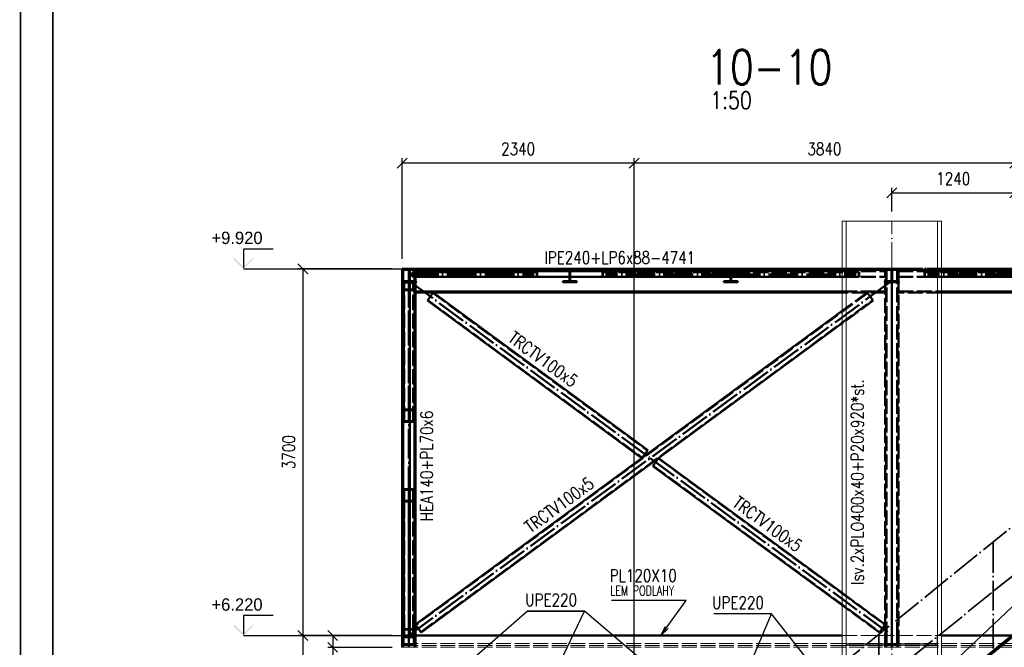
# Paper-space layout 'Layout1' of a CAD drawing. Extents: x -2 to 1033, y -36 to 596.
# Tile 8 of 64: x 0 to 199, y 174 to 301. Entities that reach past the tile are written whole.
import ezdxf
from ezdxf.enums import TextEntityAlignment as Align

# ---------------------------------------------------------------- set-up
doc = ezdxf.new("R2010")
doc.units = 0
doc.linetypes.add('ACAD_ISO02W100', pattern=[15, 12, -3])
doc.linetypes.add('ACAD_ISO04W100', pattern=[30.5, 24, -3, 0.5, -3])
doc.layers.get('0').update_dxf_attribs({"linetype": 'CONTINUOUS'})
doc.layers.get('DEFPOINTS').update_dxf_attribs({"color": 132, "linetype": 'CONTINUOUS'})
doc.layers.add('AS_INS_ON', color=7, linetype='CONTINUOUS')
doc.layers.add('RAMECEK_HP', color=251, linetype='CONTINUOUS')
for name, color, linetype, lineweight in [('SS_1.ET-HALA_TaO-SLOUP', 9, 'CONTINUOUS', 13), ('SS_2.ET-HALA_TaO-MOULDSHOP-NADSTAVBA', 94, 'CONTINUOUS', 50), ('SS_2.ET-HALA_TaO-MOULDSHOP-PODLAHA', 9, 'CONTINUOUS', 5), ('SS_2.ET-HALA_TaO-MOULDSHOP-PODLAHA_LEM', 140, 'CONTINUOUS', 50), ('SS_2.ET-HALA_TaO-SCHODISTE', 180, 'CONTINUOUS', 50), ('SS_2.ET-HALA_TaO-SCHODISTE-ZABRADLI', 31, 'CONTINUOUS', 35), ('SS_KOTY', 3, 'CONTINUOUS', 25), ('SS_NADPIS_7', 6, 'CONTINUOUS', 70), ('SS_POPIS_PROFILU', 13, 'CONTINUOUS', 25), ('SS_STAV.OK-POPIS_PROFILU', 9, 'CONTINUOUS', 13)]:
    doc.layers.add(name, color=color, linetype=linetype, lineweight=lineweight)
doc.styles.add('ROMANS', font='romans.shx', dxfattribs={"width": 0.8})
doc.styles.add('romans.shx', font='romans.shx', dxfattribs={"height": 5})
doc.linetypes.add('ZIGZAG', pattern='A,0.00254,-5.08,[131,ltypeshp.shx,S=5.08,R=0,X=-5.08,Y=0],-10.16,[131,ltypeshp.shx,S=5.08,R=180,X=5.08,Y=0],-5.08', length=20.32254)
doc.dimstyles.new('A-1_(2.5)_50AS', dxfattribs={"dimtxt": 2.5, "dimasz": 2, "dimexe": 1, "dimexo": 2, "dimgap": 0, "dimtad": 0, "dimdec": 1, "dimlfac": 50, "dimrnd": 1, "dimtxsty": 'ROMANS', "dimblk1": 'OBLIQUE', "dimblk2": 'OBLIQUE', "dimsah": 1, "dimcen": 2, "dimclrd": 256, "dimclre": 256, "dimclrt": 256, "dimadec": 1, "dimazin": 2, "dimtfac": 0.714286, "dimtdec": 1, "dimtmove": 0, "dimatfit": 3, "dimldrblk": 'OPEN', "dimfxl": 1, "dimtvp": 1.142857, "dimtfill": 1, "dimtolj": 1, "dimlwd": -1, "dimlwe": -1, "dimarcsym": 0})

# ---------------------------------------------------------------- blocks, each defined once
blk = doc.blocks.new('*U6')
at = {"layer": 'RAMECEK_HP', "lineweight": 35, "const_width": 0.35}
for points in [[(0, 594), (0, 0), (841, 0), (841, 594)], [(6.5, 587.5), (6.5, 6.5), (834.5, 6.5), (834.5, 587.5)]]:
    blk.add_lwpolyline(points, close=True, dxfattribs=at)
at = {"layer": 'DEFPOINTS', "style": 'ROMANS', "width": 0.8}
blk.add_attdef('TISK', text='', height=10, dxfattribs=at).set_placement((841, -33), align=Align.RIGHT)
blk = doc.blocks.new('_Oblique')
at = {"color": 0, "linetype": 'ByBlock', "lineweight": -2}
blk.add_line((-0.5, -0.5), (0.5, 0.5), dxfattribs=at)
blk = doc.blocks.new('*D21')
at = {"layer": 'DEFPOINTS', "color": 0, "transparency": 16777216}
for p in [(77, 250.49, 41267.8), (56.98, 176.49), (77, 176.49, 41274)]:
    blk.add_point(p, dxfattribs=at)
at = {"layer": 'SS_KOTY', "transparency": 16777216}
for p, q in [((75, 250.49), (55.98, 250.49)), ((56.98, 250.49), (56.98, 176.49)), ((75, 176.49), (55.98, 176.49))]:
    blk.add_line(p, q, dxfattribs=at)
at = {"layer": 'SS_KOTY', "transparency": 16777216, "xscale": 2, "yscale": 2, "zscale": 2}
for p, rotation in [((56.98, 250.49), 90), ((56.98, 176.49), 270)]:
    blk.add_blockref('_Oblique', p, dxfattribs=dict(at, rotation=rotation))
at = {"layer": 'SS_KOTY', "transparency": 16777216, "insert": (54.12, 213.49), "char_height": 2.5, "attachment_point": 5, "rotation": 90, "style": 'ROMANS', "bg_fill": 3, "box_fill_scale": 1.1, "bg_fill_color": 256, "bg_fill_true_color": 13158600, "bg_fill_transparency": 0}
blk.add_mtext('\\A1;3700', dxfattribs=at)
blk = doc.blocks.new('_OPEN')
at = {"color": 0, "linetype": 'ByBlock'}
for p, q in [((-1, 0.167), (0, 0)), ((0, 0), (-1, -0.167)), ((0, 0), (-1, 0))]:
    blk.add_line(p, q, dxfattribs=at)
blk = doc.blocks.new('*D22')
at = {"layer": 'DEFPOINTS', "color": 0, "transparency": 16777216}
for p in [(77, 176.49, 41274), (56.98, 52.09), (69.4, 52.09, 41311.8)]:
    blk.add_point(p, dxfattribs=at)
at = {"layer": 'SS_KOTY', "transparency": 16777216}
for p, q in [((75, 176.49), (55.98, 176.49)), ((56.98, 176.49), (56.98, 52.09)), ((67.4, 52.09), (55.98, 52.09))]:
    blk.add_line(p, q, dxfattribs=at)
at = {"layer": 'SS_KOTY', "transparency": 16777216, "xscale": 2, "yscale": 2, "zscale": 2}
for p, rotation in [((56.98, 176.49), 90), ((56.98, 52.09), 270)]:
    blk.add_blockref('_Oblique', p, dxfattribs=dict(at, rotation=rotation))
at = {"layer": 'SS_KOTY', "transparency": 16777216, "insert": (54.12, 114.29), "char_height": 2.5, "attachment_point": 5, "rotation": 90, "style": 'ROMANS', "bg_fill": 3, "box_fill_scale": 1.1, "bg_fill_color": 256, "bg_fill_true_color": 13158600, "bg_fill_transparency": 0}
blk.add_mtext('\\A1;6220', dxfattribs=at)
blk = doc.blocks.new('*D23')
at = {"layer": 'DEFPOINTS', "color": 0, "transparency": 16777216}
for p in [(77, 176.49, 41274), (62.98, 174.09), (77, 174.09, 41274)]:
    blk.add_point(p, dxfattribs=at)
at = {"layer": 'SS_KOTY', "transparency": 16777216}
for p, q in [((75, 176.49), (61.98, 176.49)), ((62.98, 176.49), (62.98, 174.09)), ((75, 174.09), (61.98, 174.09)), ((62.98, 174.09), (62.98, 167.23))]:
    blk.add_line(p, q, dxfattribs=at)
at = {"layer": 'SS_KOTY', "transparency": 16777216, "xscale": 2, "yscale": 2, "zscale": 2}
for p, rotation in [((62.98, 176.49), 90), ((62.98, 174.09), 270)]:
    blk.add_blockref('_Oblique', p, dxfattribs=dict(at, rotation=rotation))
at = {"layer": 'SS_KOTY', "transparency": 16777216, "insert": (60.12, 169.66), "char_height": 2.5, "attachment_point": 5, "rotation": 90, "style": 'ROMANS', "bg_fill": 3, "box_fill_scale": 1.1, "bg_fill_color": 256, "bg_fill_true_color": 13158600, "bg_fill_transparency": 0}
blk.add_mtext('\\A1;120', dxfattribs=at)
blk = doc.blocks.new('*D24')
at = {"layer": 'DEFPOINTS', "color": 0, "transparency": 16777216}
for p in [(123.8, 271.84), (200.6, 176.49, 41300.8), (123.8, 114.29, 41311.8)]:
    blk.add_point(p, dxfattribs=at)
at = {"layer": 'SS_KOTY', "transparency": 16777216}
for p, q in [((123.8, 116.29), (123.8, 272.84)), ((200.6, 178.49), (200.6, 272.84)), ((200.6, 271.84), (123.8, 271.84))]:
    blk.add_line(p, q, dxfattribs=at)
at = {"layer": 'SS_KOTY', "transparency": 16777216, "xscale": 2, "yscale": 2, "zscale": 2, "rotation": 180}
blk.add_blockref('_Oblique', (123.8, 271.84), dxfattribs=at)
at = {"layer": 'SS_KOTY', "transparency": 16777216, "xscale": 2, "yscale": 2, "zscale": 2}
blk.add_blockref('_Oblique', (200.6, 271.84), dxfattribs=at)
at = {"layer": 'SS_KOTY', "transparency": 16777216, "insert": (162.2, 274.7), "char_height": 2.5, "attachment_point": 5, "style": 'ROMANS', "bg_fill": 3, "box_fill_scale": 1.1, "bg_fill_color": 256, "bg_fill_true_color": 13158600, "bg_fill_transparency": 0}
blk.add_mtext('\\A1;3840', dxfattribs=at)
blk = doc.blocks.new('*D27')
at = {"layer": 'DEFPOINTS', "color": 0, "transparency": 16777216}
for p in [(77, 271.84), (77, 250.49, 41267.8), (123.8, 114.29, 41311.8)]:
    blk.add_point(p, dxfattribs=at)
at = {"layer": 'SS_KOTY', "transparency": 16777216}
for p, q in [((77, 252.49), (77, 272.84)), ((123.8, 116.29), (123.8, 272.84)), ((123.8, 271.84), (77, 271.84))]:
    blk.add_line(p, q, dxfattribs=at)
at = {"layer": 'SS_KOTY', "transparency": 16777216, "xscale": 2, "yscale": 2, "zscale": 2, "rotation": 180}
blk.add_blockref('_Oblique', (77, 271.84), dxfattribs=at)
at = {"layer": 'SS_KOTY', "transparency": 16777216, "xscale": 2, "yscale": 2, "zscale": 2}
blk.add_blockref('_Oblique', (123.8, 271.84), dxfattribs=at)
at = {"layer": 'SS_KOTY', "transparency": 16777216, "insert": (100.4, 274.7), "char_height": 2.5, "attachment_point": 5, "style": 'ROMANS', "bg_fill": 3, "box_fill_scale": 1.1, "bg_fill_color": 256, "bg_fill_true_color": 13158600, "bg_fill_transparency": 0}
blk.add_mtext('\\A1;2340', dxfattribs=at)
blk = doc.blocks.new('*D28')
at = {"layer": 'DEFPOINTS', "color": 0, "transparency": 16777216}
for p in [(200.6, 265.84), (175.8, 260.08, 41274.6), (200.6, 176.49, 41300.8)]:
    blk.add_point(p, dxfattribs=at)
at = {"layer": 'SS_KOTY', "transparency": 16777216}
for p, q in [((175.8, 262.08), (175.8, 266.84)), ((200.6, 178.49), (200.6, 266.84)), ((175.8, 265.84), (200.6, 265.84))]:
    blk.add_line(p, q, dxfattribs=at)
at = {"layer": 'SS_KOTY', "transparency": 16777216, "xscale": 2, "yscale": 2, "zscale": 2, "rotation": 180}
blk.add_blockref('_Oblique', (175.8, 265.84), dxfattribs=at)
at = {"layer": 'SS_KOTY', "transparency": 16777216, "xscale": 2, "yscale": 2, "zscale": 2}
blk.add_blockref('_Oblique', (200.6, 265.84), dxfattribs=at)
at = {"layer": 'SS_KOTY', "transparency": 16777216, "insert": (188.2, 268.7), "char_height": 2.5, "attachment_point": 5, "style": 'ROMANS', "bg_fill": 3, "box_fill_scale": 1.1, "bg_fill_color": 256, "bg_fill_true_color": 13158600, "bg_fill_transparency": 0}
blk.add_mtext('\\A1;1240', dxfattribs=at)

psp = doc.layouts.get("Layout1")

# ---------------------------------------------------------------- hatches: boundary and pattern name
at = {"layer": 'AS_INS_ON'}
for points in [[(43.118, 252.632), (42.9766, 252.4906), (44.9766, 250.4906), (46.9766, 252.4906), (46.8352, 252.632), (44.9766, 250.7734)], [(43.118, 178.632), (42.9766, 178.4906), (44.9766, 176.4906), (46.9766, 178.4906), (46.8352, 178.632), (44.9766, 176.7734)]]:
    psp.add_hatch(color=3, dxfattribs=at).paths.add_polyline_path(points)

# ---------------------------------------------------------------- linework, layer by layer
at = {"layer": 'AS_INS_ON', "color": 3}
for p, q in [((50.9766, 254.4906, 41267.8), (44.9766, 254.4906, 41267.8)), ((44.9766, 254.4906, 41267.8), (44.9766, 250.7734, 41267.8)), ((50.9766, 180.4906, 41274), (44.9766, 180.4906, 41274)), ((44.9766, 180.4906, 41274), (44.9766, 176.7734, 41274))]:
    psp.add_line(p, q, dxfattribs=at)

# ---------------------------------------------------------------- block references
at = {"layer": 'RAMECEK_HP'}
psp.add_blockref('*U6', (0, 0), dxfattribs=at)

# ---------------------------------------------------------------- texts
at = {"layer": 'AS_INS_ON', "color": 3}
for s, p in [('+9.920', (38.518, 255.4906)), ('+6.220', (38.518, 181.4906))]:
    psp.add_text(s, height=2.5, dxfattribs=at).set_placement(p)
at = {"layer": 'SS_NADPIS_7', "color": 6, "style": 'romans.shx', "width": 0.8}
psp.add_text('10-10', height=7, dxfattribs=at).set_placement((138.3468, 287.6753))
at = {"layer": 'SS_NADPIS_7', "color": 2, "style": 'romans.shx', "width": 0.8}
psp.add_text('1:50', height=3.5, dxfattribs=at).set_placement((139.1526, 282.7753))

# ---------------------------------------------------------------- next in the draw order: dimensions: what is measured, and where the dimension line sits
at = {"layer": 'SS_KOTY'}
dim = psp.add_linear_dim(base=(123.8029, 271.8386), p1=(200.6029, 176.4906, 41300.8), p2=(123.8029, 114.2906, 41311.8), dimstyle='A-1_(2.5)_50AS', dxfattribs=at)
dim.commit()
dim.dimension.update_dxf_attribs({"geometry": '*D24', "text_midpoint": (162.2029, 274.6958)})
dim = psp.add_linear_dim(base=(56.9766, 176.4906), p1=(77.0029, 250.4906, 41267.8), p2=(77.0029, 176.4906, 41274), angle=90, dimstyle='A-1_(2.5)_50AS', dxfattribs=at)
dim.commit()
dim.dimension.update_dxf_attribs({"geometry": '*D21', "text_midpoint": (54.1195, 213.4906)})

# ---------------------------------------------------------------- next in the draw order: linework, layer by layer
at = {"layer": 'SS_1.ET-HALA_TaO-SLOUP', "color": 5, "linetype": 'Continuous', "ltscale": 0.25}
for p, q in [((165.8029, 260.0832), (165.8029, 171.2788)), ((166.6029, 260.0832), (166.6029, 171.9267)), ((170.139, 174.7906), (166.6229, 174.7906)), ((166.6229, 174.5506), (166.6229, 174.7906)), ((166.6229, 174.5506), (169.8426, 174.5506)), ((171.2567, 174.5506), (172.7689, 174.5506)), ((172.7689, 174.7906), (171.5531, 174.7906)), ((182.6849, 174.7906), (173.6589, 174.7906)), ((173.6589, 174.5506), (182.3885, 174.5506)), ((183.4054, 174.5506), (184.9829, 174.5506)), ((184.9829, 174.7906), (183.7017, 174.7906)), ((184.9829, 174.7906), (184.9829, 174.5506))]:
    psp.add_line(p, q, dxfattribs=at)
at = {"layer": 'SS_1.ET-HALA_TaO-SLOUP', "color": 9, "linetype": 'ACAD_ISO02W100', "ltscale": 0.25}
for p, q in [((167.0229, 174.5506), (167.0229, 174.7906)), ((169.8426, 174.5506), (171.2567, 174.5506)), ((171.5531, 174.7906), (170.139, 174.7906)), ((173.6589, 174.7906), (172.7689, 174.7906)), ((172.7689, 174.5506), (173.6589, 174.5506)), ((182.3885, 174.5506), (183.4054, 174.5506)), ((183.7017, 174.7906), (182.6849, 174.7906)), ((184.5829, 174.5506), (184.5829, 174.7906))]:
    psp.add_line(p, q, dxfattribs=at)
at = {"layer": 'SS_2.ET-HALA_TaO-MOULDSHOP-NADSTAVBA', "color": 3, "linetype": 'ACAD_ISO02W100', "ltscale": 0.25}
for p, q in [((141.9129, 250.4906), (141.9129, 250.3206)), ((144.7129, 250.3206), (144.7129, 250.4906)), ((141.9129, 250.3206), (143.0179, 250.3206)), ((143.2579, 249.8506), (142.4217, 249.8506)), ((142.4217, 248.8506), (142.4217, 249.8506)), ((142.4217, 248.8506), (143.2579, 248.8506)), ((142.4718, 249.7906), (143.2078, 249.7906)), ((142.4718, 248.9106), (142.4718, 249.7906)), ((143.2078, 248.9106), (142.4718, 248.9106)), ((143.2078, 248.9106), (143.2078, 249.7906)), ((143.2579, 249.9906), (143.2579, 250.0806)), ((143.3679, 249.9906), (143.2579, 249.9906)), ((143.2579, 249.9198), (143.2579, 249.9906)), ((143.2579, 249.8906), (143.2579, 249.9198)), ((143.2579, 249.8906), (143.3679, 249.8906)), ((143.2579, 248.2406), (143.2579, 249.8906)), ((143.3679, 250.0806), (143.3679, 249.9906)), ((143.3679, 249.9906), (143.3679, 249.9198)), ((143.3679, 249.9198), (143.3679, 249.8906)), ((143.3679, 249.8906), (143.3679, 248.2406)), ((144.2042, 249.8506), (143.368, 249.8506)), ((143.368, 248.8506), (144.2042, 248.8506)), ((143.4181, 249.7906), (144.154, 249.7906)), ((143.4181, 249.7906), (143.4181, 248.9106)), ((144.154, 248.9106), (143.4181, 248.9106)), ((143.6079, 250.3206), (144.7129, 250.3206)), ((144.154, 249.7906), (169.1492, 249.7906)), ((144.154, 249.7906), (144.154, 248.9106)), ((169.1492, 248.9106), (144.154, 248.9106)), ((165.8029, 249.8506), (144.2042, 249.8506)), ((144.2042, 249.8506), (144.2042, 248.8506)), ((144.2042, 248.8506), (169.2209, 248.8506)), ((169.2209, 249.8506), (165.8029, 249.8506)), ((168.0251, 248.8506), (168.0251, 249.8506)), ((168.0969, 248.9106), (168.0969, 249.7906)), ((169.1492, 248.9106), (169.1492, 249.7906)), ((169.2209, 248.8506), (169.2209, 249.8506)), ((143.0179, 248.0006), (141.9129, 248.0006)), ((141.9129, 248.0006), (141.9129, 247.8306)), ((141.9129, 247.8306), (144.7129, 247.8306)), ((144.7129, 248.0006), (143.6079, 248.0006)), ((144.7129, 247.8306), (144.7129, 248.0006)), ((170.8466, 245.6905), (165.8029, 241.9855)), ((172.0307, 244.0787), (170.8466, 245.6905)), ((172.0307, 244.0787), (165.8029, 239.5039)), ((127.6323, 210.7593), (173.3481, 177.1771)), ((173.2889, 177.0965), (165.8029, 182.5956)), ((173.5981, 177.5174), (173.7334, 177.7017))]:
    psp.add_line(p, q, dxfattribs=at)
at = {"layer": 'SS_2.ET-HALA_TaO-MOULDSHOP-NADSTAVBA', "color": 7, "linetype": 'ACAD_ISO04W100', "ltscale": 0.25}
psp.add_line((143.3129, 249.3506), (168.623, 249.3506), dxfattribs=at)
at = {"layer": 'SS_2.ET-HALA_TaO-MOULDSHOP-NADSTAVBA', "color": 1, "linetype": 'Continuous', "ltscale": 0.25}
for p, q in [((128.7571, 212.2905), (127.5731, 210.6787)), ((165.8029, 182.5956), (127.5731, 210.6787)), ((128.7571, 212.2905), (165.8029, 185.0772))]:
    psp.add_line(p, q, dxfattribs=at)
at = {"layer": 'SS_2.ET-HALA_TaO-MOULDSHOP-NADSTAVBA', "color": 3, "linetype": 'ACAD_ISO02W100', "ltscale": 0.25, "extrusion": (-1.83697e-16, 6.12323e-17, -1)}
for centre, start, end in [((-143.0179, 250.0806), 90, 180), ((-143.6079, 250.0806), 0, 90)]:
    psp.add_arc(centre, 0.24, start, end, dxfattribs=at)
at = {"layer": 'SS_2.ET-HALA_TaO-MOULDSHOP-NADSTAVBA', "color": 3, "linetype": 'ACAD_ISO02W100', "ltscale": 0.25, "extrusion": (5.02116e-13, -1.2126e-12, -1)}
psp.add_arc((-143.0179, 248.2406), 0.24, 180, 270, dxfattribs=at)
at = {"layer": 'SS_2.ET-HALA_TaO-MOULDSHOP-NADSTAVBA', "color": 3, "linetype": 'ACAD_ISO02W100', "ltscale": 0.25, "extrusion": (-1.21284e-12, -5.02239e-13, -1)}
psp.add_arc((-143.6079, 248.2406), 0.24, 270, 0, dxfattribs=at)
at = {"layer": 'SS_2.ET-HALA_TaO-MOULDSHOP-PODLAHA', "color": 9, "linetype": 'ACAD_ISO02W100', "ltscale": 0.25}
for p, q in [((165.7829, 176.4906), (165.7829, 174.8706)), ((165.7829, 174.8706), (165.7829, 174.8506)), ((165.7829, 174.8506), (165.7829, 174.8469)), ((165.7829, 174.8469), (165.7829, 174.8377)), ((165.7829, 174.8377), (165.7829, 174.1363)), ((166.623, 174.8706), (166.623, 176.4906)), ((166.623, 174.8469), (166.623, 174.8706)), ((166.623, 174.8377), (166.623, 174.8469)), ((166.623, 174.7906), (166.623, 174.8377)), ((174.4529, 174.8706), (174.4529, 174.472)), ((174.663, 174.3737), (174.663, 174.8706)), ((174.7448, 174.8706), (174.8829, 174.8503)), ((174.8829, 174.8706), (174.8829, 174.6621)), ((174.8829, 174.8503), (176.7229, 174.8503)), ((176.7229, 174.8503), (176.8611, 174.8706)), ((176.7229, 174.8706), (176.7229, 174.6621)), ((176.9429, 174.3737), (176.9429, 174.8706)), ((177.153, 174.472), (177.153, 174.8706)), ((184.9829, 174.8706), (184.9829, 174.8469)), ((184.9829, 174.8469), (184.9829, 174.8377)), ((184.9829, 174.8377), (184.9829, 174.7906)), ((185.823, 174.8506), (185.823, 174.8706)), ((185.823, 174.8469), (185.823, 174.8506)), ((185.823, 174.8377), (185.823, 174.8469)), ((185.823, 174.1363), (185.823, 174.8377)), ((165.7829, 174.1363), (165.7829, 174.1301)), ((165.7829, 174.1301), (165.7829, 174.112)), ((174.663, 174.472), (174.4529, 174.472)), ((174.4529, 174.472), (174.4529, 174.1363)), ((174.4529, 174.1363), (174.4529, 174.1301)), ((174.4529, 174.1301), (174.4529, 174.112)), ((174.7188, 174.5506), (174.663, 174.3737)), ((174.663, 174.1363), (174.663, 174.3736)), ((174.663, 174.1301), (174.663, 174.1363)), ((174.663, 174.112), (174.663, 174.1301)), ((174.7274, 174.5776), (174.7188, 174.5506)), ((174.8829, 174.6621), (174.7274, 174.5776)), ((176.7229, 174.6621), (174.8829, 174.6621)), ((176.8785, 174.5776), (176.7229, 174.6621)), ((176.887, 174.5506), (176.8785, 174.5776)), ((176.9429, 174.3737), (176.887, 174.5506)), ((177.153, 174.472), (176.9429, 174.472)), ((176.9429, 174.1363), (176.9429, 174.3736)), ((176.9429, 174.1301), (176.9429, 174.1363)), ((176.9429, 174.112), (176.9429, 174.1301)), ((177.153, 174.1363), (177.153, 174.472)), ((177.153, 174.1301), (177.153, 174.1363)), ((177.153, 174.112), (177.153, 174.1301)), ((185.823, 174.1301), (185.823, 174.1363)), ((185.823, 174.112), (185.823, 174.1301))]:
    psp.add_line(p, q, dxfattribs=at)
at = {"layer": 'SS_2.ET-HALA_TaO-SCHODISTE-ZABRADLI', "color": 7, "linetype": 'ACAD_ISO04W100', "ltscale": 0.25}
psp.add_line((173.2139, 176.496), (173.2139, 154.3479), dxfattribs=at)
psp.add_line((173.2139, 176.496), (173.2139, 154.3479), dxfattribs=at)
at = {"layer": 'SS_POPIS_PROFILU', "color": 0, "linetype": 'ByBlock'}
for p, q in [((129.2138, 176.4906), (130.1143, 178.3072)), ((129.2138, 176.4906), (130.3845, 178.1121)), ((130.6548, 177.917), (129.2138, 176.4906))]:
    psp.add_line(p, q, dxfattribs=at)
at = {"layer": 'SS_POPIS_PROFILU', "color": 13}
for points in [[(160.3429, 169.6906), (151.5323, 180.8614), (139.9133, 180.8614)], [(146.8229, 169.6906), (151.5323, 180.8614), (139.9133, 180.8614)]]:
    psp.add_lwpolyline(points, dxfattribs=at)

# ---------------------------------------------------------------- next in the draw order: texts
at = {"layer": 'SS_POPIS_PROFILU', "color": 13, "style": 'romans.shx', "width": 0.8}
psp.add_text('TRCTV100x5', height=2.5, rotation=323.699554, dxfattribs=at).set_placement((143.4617, 202.7557))
psp.add_text('UPE220', height=2.5, dxfattribs=at).set_placement((139.5361, 181.8614))
psp.add_text('UPE220', height=2.5, dxfattribs=at).set_placement((139.5361, 181.8614))
at = {"layer": 'SS_STAV.OK-POPIS_PROFILU', "color": 9, "style": 'romans.shx', "width": 0.8}
psp.add_text('Isv.2xPLO400x40+P20x920*st.', height=2.5, rotation=90, dxfattribs=at).set_placement((170.109, 186.7182))

# ---------------------------------------------------------------- next in the draw order: dimensions: what is measured, and where the dimension line sits
at = {"layer": 'SS_KOTY'}
dim = psp.add_linear_dim(base=(200.6029, 265.8386), p1=(175.8029, 260.0832, 41274.6), p2=(200.6029, 176.4906, 41300.8), dimstyle='A-1_(2.5)_50AS', dxfattribs=at)
dim.commit()
dim.dimension.update_dxf_attribs({"geometry": '*D28', "text_midpoint": (188.2029, 268.6958)})
dim = psp.add_linear_dim(base=(56.9766, 52.0906), p1=(77.0029, 176.4906, 41274), p2=(69.3958, 52.0906, 41311.8), angle=90, dimstyle='A-1_(2.5)_50AS', override={"dimtmove": 1}, dxfattribs=at)
dim.commit()
dim.dimension.update_dxf_attribs({"geometry": '*D22', "text_midpoint": (54.1195, 114.2906)})

# ---------------------------------------------------------------- next in the draw order: linework, layer by layer
at = {"layer": 'SS_1.ET-HALA_TaO-SLOUP', "color": 9, "linetype": 'ZIGZAG', "ltscale": 0.25}
psp.add_line((185.8029, 260.0832), (165.8029, 260.0832), dxfattribs=at)
at = {"layer": 'SS_1.ET-HALA_TaO-SLOUP', "color": 9, "linetype": 'ACAD_ISO04W100', "ltscale": 0.25}
psp.add_line((175.8029, 43.9742), (175.8029, 260.0832), dxfattribs=at)
at = {"layer": 'SS_1.ET-HALA_TaO-SLOUP', "color": 5, "linetype": 'Continuous', "ltscale": 0.25}
for p, q in [((185.0029, 260.0832), (185.0029, 186.8288)), ((185.8029, 260.0832), (185.8029, 187.4767)), ((185.0029, 185.6835), (185.0029, 176.668)), ((185.8029, 186.3315), (185.8029, 177.3159)), ((185.0029, 175.8444), (185.0029, 164.2562)), ((185.8029, 176.4923), (185.8029, 164.9041))]:
    psp.add_line(p, q, dxfattribs=at)
at = {"layer": 'SS_1.ET-HALA_TaO-SLOUP', "color": 9, "linetype": 'ACAD_ISO02W100', "ltscale": 0.25}
for p, q in [((185.0029, 186.8288), (185.0029, 185.6835)), ((185.8029, 187.4767), (185.8029, 186.3315)), ((185.8029, 177.3159), (185.8029, 176.4923)), ((185.0029, 176.668), (185.0029, 175.8444))]:
    psp.add_line(p, q, dxfattribs=at)
at = {"layer": 'SS_2.ET-HALA_TaO-MOULDSHOP-NADSTAVBA', "color": 3, "linetype": 'ACAD_ISO02W100', "ltscale": 0.25}
for p, q in [((174.4729, 250.4906), (165.8029, 250.4906)), ((174.4029, 250.4906), (174.4029, 250.3206)), ((174.7029, 250.4906), (174.4729, 250.4906)), ((174.4729, 250.0546), (174.4729, 250.4906)), ((174.6429, 250.4906), (174.6429, 174.0906)), ((176.9029, 250.4906), (174.7029, 250.4906)), ((174.7029, 250.4906), (174.7029, 176.4906)), ((174.8829, 250.4906), (174.8829, 250.3206)), ((176.723, 250.4906), (176.723, 250.3206)), ((176.9029, 250.4906), (176.9029, 176.4906)), ((177.1329, 250.4906), (176.9029, 250.4906)), ((176.9629, 250.4906), (176.9629, 174.0906)), ((177.1329, 250.4906), (177.1329, 250.0546)), ((185.8029, 250.4906), (177.133, 250.4906)), ((177.2029, 250.3206), (177.2029, 250.4906)), ((174.4729, 250.2946), (165.8029, 250.2946)), ((165.8029, 250.0546), (174.4729, 250.0546)), ((165.8029, 248.8946), (174.4729, 248.8946)), ((174.4029, 250.3206), (174.6429, 250.3206)), ((174.4729, 248.8946), (174.4729, 250.0546)), ((174.4729, 174.0906), (174.4729, 248.8946)), ((174.6429, 250.3206), (174.696, 250.3206)), ((174.696, 250.3206), (174.7132, 250.3206)), ((174.7132, 250.3206), (174.8829, 250.3206)), ((174.8829, 250.3206), (175.5079, 250.3206)), ((175.7479, 250.0806), (175.7479, 248.2406)), ((175.8579, 248.2406), (175.8579, 250.0806)), ((176.0979, 250.3206), (176.723, 250.3206)), ((176.723, 250.3206), (176.8926, 250.3206)), ((176.8926, 250.3206), (176.9099, 250.3206)), ((176.9099, 250.3206), (176.9629, 250.3206)), ((176.9629, 250.3206), (177.2029, 250.3206)), ((177.1329, 250.1746), (271.9429, 250.1746)), ((177.1329, 250.0546), (185.8029, 250.0546)), ((177.1329, 250.0546), (177.1329, 248.8946)), ((177.1329, 248.8946), (185.8029, 248.8946)), ((177.1329, 248.8946), (177.1329, 174.0906)), ((185.8029, 250.2946), (177.133, 250.2946)), ((207.4017, 249.8506), (182.385, 249.8506)), ((182.385, 249.8506), (182.385, 248.8506)), ((182.385, 248.8506), (207.4017, 248.8506)), ((182.4567, 249.7906), (207.4518, 249.7906)), ((182.4567, 249.7906), (182.4567, 248.9106)), ((207.4518, 248.9106), (182.4567, 248.9106)), ((183.509, 249.7906), (183.509, 248.9106)), ((183.5808, 249.8506), (183.5808, 248.8506)), ((174.6429, 248.0006), (174.4029, 248.0006)), ((174.4029, 248.0006), (174.4029, 247.8306)), ((174.4029, 247.8306), (174.6429, 247.8306)), ((174.696, 248.0006), (174.6429, 248.0006)), ((174.6429, 247.8306), (174.696, 247.8306)), ((174.7132, 248.0006), (174.696, 248.0006)), ((174.696, 247.8306), (174.7132, 247.8306)), ((174.8829, 248.0006), (174.7132, 248.0006)), ((174.7132, 247.8306), (174.8829, 247.8306)), ((175.5079, 248.0006), (174.8829, 248.0006)), ((174.8829, 248.0006), (174.8829, 247.8306)), ((174.8829, 247.8306), (176.723, 247.8306)), ((176.723, 248.0006), (176.0979, 248.0006)), ((176.8926, 248.0006), (176.723, 248.0006)), ((176.723, 248.0006), (176.723, 247.8306)), ((176.723, 247.8306), (176.8926, 247.8306)), ((176.9099, 248.0006), (176.8926, 248.0006)), ((176.8926, 247.8306), (176.9099, 247.8306)), ((176.9629, 248.0006), (176.9099, 248.0006)), ((176.9099, 247.8306), (176.9629, 247.8306)), ((177.2029, 248.0006), (176.9629, 248.0006)), ((176.9629, 247.8306), (177.2029, 247.8306)), ((177.2029, 247.8306), (177.2029, 248.0006)), ((165.8029, 245.8866), (174.4729, 245.8866)), ((174.4729, 245.6906), (165.8029, 245.6906)), ((177.133, 245.8866), (185.8029, 245.8866)), ((185.8029, 245.6906), (177.133, 245.6906)), ((128.6979, 212.2099), (174.4137, 178.6278)), ((165.8029, 185.0772), (174.4729, 178.7084)), ((173.2889, 177.0965), (174.4729, 178.7084))]:
    psp.add_line(p, q, dxfattribs=at)
at = {"layer": 'SS_2.ET-HALA_TaO-MOULDSHOP-NADSTAVBA', "color": 7, "linetype": 'ACAD_ISO04W100', "ltscale": 0.25}
for p, q in [((175.8029, 250.4906), (273.2729, 250.4906)), ((175.8029, 250.4906), (175.8029, 176.4906)), ((175.8029, 174.0906), (175.8029, 250.4906)), ((177.1329, 250.2946), (271.9429, 250.2946)), ((208.2929, 249.3506), (182.9829, 249.3506)), ((127.0679, 212.2906), (175.8029, 176.4906))]:
    psp.add_line(p, q, dxfattribs=at)
at = {"layer": 'SS_2.ET-HALA_TaO-MOULDSHOP-NADSTAVBA', "color": 1, "linetype": 'Continuous', "ltscale": 0.25}
for p, q in [((271.9429, 250.4906), (185.8029, 250.4906)), ((271.9429, 250.2946), (185.8029, 250.2946)), ((185.8029, 250.0546), (271.9429, 250.0546)), ((185.8029, 248.8946), (271.9429, 248.8946)), ((185.8029, 245.8866), (271.9429, 245.8866)), ((271.9429, 245.6906), (185.8029, 245.6906))]:
    psp.add_line(p, q, dxfattribs=at)
at = {"layer": 'SS_2.ET-HALA_TaO-MOULDSHOP-NADSTAVBA', "color": 3, "linetype": 'ACAD_ISO02W100', "ltscale": 0.25, "extrusion": (2.50966e-13, 6.06391e-13, -1)}
psp.add_arc((-175.5079, 250.0806), 0.24, 90, 180, dxfattribs=at)
at = {"layer": 'SS_2.ET-HALA_TaO-MOULDSHOP-NADSTAVBA', "color": 3, "linetype": 'ACAD_ISO02W100', "ltscale": 0.25, "extrusion": (-6.06513e-13, 2.51211e-13, -1)}
psp.add_arc((-176.0979, 250.0806), 0.24, 0, 90, dxfattribs=at)
at = {"layer": 'SS_2.ET-HALA_TaO-MOULDSHOP-NADSTAVBA', "color": 3, "linetype": 'ACAD_ISO02W100', "ltscale": 0.25, "extrusion": (5.02116e-13, -1.2126e-12, -1)}
psp.add_arc((-175.5079, 248.2406), 0.24, 180, 270, dxfattribs=at)
at = {"layer": 'SS_2.ET-HALA_TaO-MOULDSHOP-NADSTAVBA', "color": 3, "linetype": 'ACAD_ISO02W100', "ltscale": 0.25, "extrusion": (-1.21284e-12, -5.02239e-13, -1)}
psp.add_arc((-176.0979, 248.2406), 0.24, 270, 0, dxfattribs=at)
at = {"layer": 'SS_2.ET-HALA_TaO-MOULDSHOP-PODLAHA', "color": 9, "linetype": 'ACAD_ISO02W100', "ltscale": 0.25}
for p, q in [((165.8029, 176.4906), (185.8029, 176.4906)), ((174.4529, 176.4906), (174.4529, 174.8706)), ((174.663, 174.8706), (174.663, 176.4906)), ((174.8829, 176.4906), (174.8829, 174.8706)), ((176.7229, 176.4906), (176.7229, 174.8706)), ((176.9429, 174.8706), (176.9429, 176.4906)), ((177.153, 174.8706), (177.153, 176.4906)), ((184.9829, 176.4906), (184.9829, 174.8706)), ((185.823, 174.8706), (185.823, 176.4906))]:
    psp.add_line(p, q, dxfattribs=at)
at = {"layer": 'SS_2.ET-HALA_TaO-MOULDSHOP-PODLAHA_LEM', "color": 1, "linetype": 'Continuous', "ltscale": 0.25}
for p, q in [((185.8029, 176.4906), (195.7785, 176.4906)), ((196.6685, 176.4906), (200.6029, 176.4906))]:
    psp.add_line(p, q, dxfattribs=at)
at = {"layer": 'SS_2.ET-HALA_TaO-MOULDSHOP-PODLAHA_LEM', "color": 3, "linetype": 'ACAD_ISO02W100', "ltscale": 0.25}
psp.add_line((195.7785, 176.4906), (196.6685, 176.4906), dxfattribs=at)
at = {"layer": 'SS_2.ET-HALA_TaO-SCHODISTE', "color": 1, "linetype": 'Continuous', "ltscale": 0.25}
for p, q in [((137.7385, 125.9769), (199.9856, 176.3905)), ((200.0706, 176.1505), (137.9291, 125.8225))]:
    psp.add_line(p, q, dxfattribs=at)
at = {"layer": 'SS_2.ET-HALA_TaO-SCHODISTE-ZABRADLI', "color": 7, "linetype": 'ACAD_ISO04W100', "ltscale": 0.25}
for p, q in [((196.2235, 195.1314), (196.2235, 172.9833)), ((196.2235, 195.1314), (196.2235, 172.9833)), ((196.4672, 185.541), (200.1971, 188.5619)), ((196.4672, 185.541), (200.1971, 188.5619)), ((173.4575, 166.9056), (195.9799, 185.1464)), ((173.4575, 166.9056), (195.9799, 185.1464))]:
    psp.add_line(p, q, dxfattribs=at)
at = {"layer": 'SS_POPIS_PROFILU', "color": 13}
psp.add_lwpolyline([(186.7855, 169.6906), (200.0292, 182.1973), (211.6482, 182.1973)], dxfattribs=at)

# ---------------------------------------------------------------- next in the draw order: dimensions: what is measured, and where the dimension line sits
at = {"layer": 'SS_KOTY'}
dim = psp.add_linear_dim(base=(62.9766, 174.0906), p1=(77.0029, 176.4906, 41274), p2=(77.0029, 174.0906, 41274), angle=90, dimstyle='A-1_(2.5)_50AS', dxfattribs=at)
dim.commit()
dim.dimension.update_dxf_attribs({"geometry": '*D23', "text_midpoint": (60.1195, 169.662)})

# ---------------------------------------------------------------- next in the draw order: dimensions: what is measured, and where the dimension line sits
dim = psp.add_linear_dim(base=(77.0029, 271.8386), p1=(123.8029, 114.2906, 41311.8), p2=(77.0029, 250.4906, 41267.8), dimstyle='A-1_(2.5)_50AS', override={"dimtmove": 1}, dxfattribs=at)
dim.commit()
dim.dimension.update_dxf_attribs({"geometry": '*D27', "text_midpoint": (100.4029, 274.6958)})

# ---------------------------------------------------------------- next in the draw order: linework, layer by layer
at = {"layer": 'AS_INS_ON', "color": 3}
for p, q in [((44.9766, 250.4906), (77.0014, 250.4906)), ((44.9766, 176.4906), (77.0014, 176.4906))]:
    psp.add_line(p, q, dxfattribs=at)
at = {"layer": 'SS_2.ET-HALA_TaO-MOULDSHOP-NADSTAVBA', "color": 1, "linetype": 'Continuous', "ltscale": 0.25}
for p, q in [((77.1729, 250.4906), (77.0029, 250.4906)), ((77.0029, 250.4906), (77.0029, 176.4906)), ((78.5729, 250.4906), (77.1729, 250.4906)), ((77.1729, 250.4906), (77.1729, 176.4906)), ((78.5729, 176.4906), (78.5729, 250.4906)), ((79.6629, 250.4906), (78.5729, 250.4906)), ((79.4929, 250.4906), (79.4929, 176.4906)), ((79.6629, 250.4906), (79.6629, 250.0546)), ((165.8029, 250.4906), (79.663, 250.4906)), ((79.6629, 250.0546), (165.8029, 250.0546)), ((79.6629, 250.0546), (79.6629, 248.8946)), ((79.6629, 248.8946), (165.8029, 248.8946)), ((79.6629, 248.8946), (79.6629, 176.4906)), ((165.8029, 250.2946), (79.663, 250.2946)), ((79.663, 245.8866), (165.8029, 245.8866)), ((165.8029, 245.6906), (79.663, 245.6906)), ((83.2892, 245.6905), (82.1052, 244.0787)), ((83.2892, 245.6905), (126.5628, 213.9024)), ((125.3788, 212.2906), (82.1052, 244.0787)), ((165.8029, 241.9855), (79.663, 178.7084)), ((80.847, 177.0965), (165.8029, 239.5039)), ((125.3788, 212.2906), (126.5628, 213.9024)), ((79.663, 178.7084), (80.847, 177.0965))]:
    psp.add_line(p, q, dxfattribs=at)
at = {"layer": 'SS_2.ET-HALA_TaO-MOULDSHOP-NADSTAVBA', "color": 7, "linetype": 'ACAD_ISO04W100', "ltscale": 0.25}
for p, q in [((77.1729, 250.4906), (77.1729, 176.4906)), ((78.3329, 250.4906), (175.8029, 250.4906)), ((78.3329, 174.0906), (78.3329, 250.4906)), ((78.3329, 220.8613), (78.3329, 249.1706)), ((78.4029, 249.3506), (103.6585, 249.3506)), ((79.6629, 250.2946), (174.4729, 250.2946)), ((143.3129, 249.3506), (118.0029, 249.3506)), ((78.3329, 176.4906), (175.8029, 248.0906)), ((78.3329, 248.0906), (127.0679, 212.2906)), ((78.3329, 204.7998), (78.3329, 176.4906))]:
    psp.add_line(p, q, dxfattribs=at)
at = {"layer": 'SS_2.ET-HALA_TaO-MOULDSHOP-NADSTAVBA', "color": 3, "linetype": 'ACAD_ISO02W100', "ltscale": 0.25}
for p, q in [((79.8029, 250.3206), (79.8029, 250.4906)), ((109.4229, 250.4906), (109.4229, 250.3206)), ((112.2229, 250.3206), (112.2229, 250.4906)), ((77.0029, 250.3206), (78.1079, 250.3206)), ((78.3479, 250.0806), (78.3479, 248.2406)), ((78.4579, 248.2406), (78.4579, 250.0806)), ((78.6979, 250.3206), (79.8029, 250.3206)), ((79.6629, 249.8506), (79.058, 249.8506)), ((79.058, 249.8506), (79.058, 248.8506)), ((79.058, 248.8506), (79.6629, 248.8506)), ((79.1082, 249.7906), (79.6629, 249.7906)), ((79.1082, 249.7906), (79.1082, 248.9106)), ((79.6629, 248.9106), (79.1082, 248.9106)), ((79.6629, 250.1746), (174.4729, 250.1746)), ((79.8948, 249.8506), (79.663, 249.8506)), ((79.663, 249.7906), (79.8445, 249.7906)), ((79.8445, 248.9106), (79.663, 248.9106)), ((79.663, 248.8506), (79.8948, 248.8506)), ((79.8445, 249.7906), (104.1843, 249.7906)), ((79.8445, 249.7906), (79.8445, 248.9106)), ((104.1843, 248.9106), (79.8445, 248.9106)), ((104.256, 249.8506), (79.8948, 249.8506)), ((79.8948, 249.8506), (79.8948, 248.8506)), ((79.8948, 248.8506), (104.256, 248.8506)), ((103.061, 248.8506), (103.061, 249.8506)), ((103.1327, 248.9106), (103.1327, 249.7906)), ((104.1843, 248.9106), (104.1843, 249.7906)), ((104.256, 248.8506), (104.256, 249.8506)), ((109.4229, 250.3206), (110.5279, 250.3206)), ((110.7679, 249.9906), (110.7679, 250.0806)), ((110.8779, 249.9906), (110.7679, 249.9906)), ((110.7679, 249.9198), (110.7679, 249.9906)), ((110.7679, 249.8906), (110.7679, 249.9198)), ((110.7679, 249.8906), (110.8779, 249.8906)), ((110.7679, 248.2406), (110.7679, 249.8906)), ((110.8779, 250.0806), (110.8779, 249.9906)), ((110.8779, 249.9906), (110.8779, 249.9198)), ((110.8779, 249.9198), (110.8779, 249.8906)), ((110.8779, 249.8906), (110.8779, 248.2406)), ((111.1179, 250.3206), (112.2229, 250.3206)), ((142.4217, 249.8506), (117.405, 249.8506)), ((117.405, 249.8506), (117.405, 248.8506)), ((117.405, 248.8506), (142.4217, 248.8506)), ((117.4767, 249.7906), (142.4718, 249.7906)), ((117.4767, 249.7906), (117.4767, 248.9106)), ((142.4718, 248.9106), (117.4767, 248.9106)), ((118.529, 249.7906), (118.529, 248.9106)), ((118.6008, 249.8506), (118.6008, 248.8506)), ((78.1079, 248.0006), (77.0029, 248.0006)), ((77.0029, 247.8306), (79.8029, 247.8306)), ((77.3329, 247.8305), (77.3329, 246.2178)), ((79.2329, 247.7499), (77.4329, 247.7499)), ((77.4329, 246.2984), (77.4329, 247.7499)), ((79.8029, 248.0006), (78.6979, 248.0006)), ((79.2329, 246.2984), (79.2329, 247.7499)), ((79.3329, 246.2178), (79.3329, 247.8305)), ((79.8029, 247.8306), (79.8029, 248.0006)), ((110.5279, 248.0006), (109.4229, 248.0006)), ((109.4229, 248.0006), (109.4229, 247.8306)), ((109.4229, 247.8306), (112.2229, 247.8306)), ((112.2229, 248.0006), (111.1179, 248.0006)), ((112.2229, 247.8306), (112.2229, 248.0006)), ((79.3329, 246.2178), (77.3329, 246.2178)), ((77.3329, 246.2178), (77.3329, 219.6212)), ((79.2329, 246.2984), (77.4329, 246.2984)), ((77.4329, 219.7452), (77.4329, 246.2984)), ((79.2329, 219.7452), (79.2329, 246.2984)), ((79.3329, 219.6212), (79.3329, 246.2178)), ((170.9058, 245.6099), (79.7222, 178.6278)), ((83.23, 245.6099), (126.5036, 213.8218)), ((80.7878, 177.1771), (171.9715, 244.1593)), ((82.1644, 244.1593), (125.438, 212.3712)), ((77.3329, 222.1014), (79.3329, 222.1014)), ((77.4329, 221.9774), (79.2329, 221.9774)), ((77.3329, 219.6212), (79.3329, 219.6212)), ((77.4329, 219.7452), (79.2329, 219.7452)), ((79.3329, 206.0399), (77.3329, 206.0399)), ((77.3329, 206.0399), (77.3329, 177.771)), ((79.2329, 205.9159), (77.4329, 205.9159)), ((77.4329, 177.6904), (77.4329, 205.9159)), ((79.2329, 177.6904), (79.2329, 205.9159)), ((79.3329, 177.771), (79.3329, 206.0399)), ((79.3329, 203.5597), (77.3329, 203.5597)), ((79.2329, 203.6837), (77.4329, 203.6837)), ((77.3329, 177.771), (79.3329, 177.771)), ((77.3329, 177.771), (77.3329, 176.1583)), ((77.4329, 177.6904), (79.2329, 177.6904)), ((77.4329, 176.2389), (77.4329, 177.6904)), ((79.2329, 176.2389), (79.2329, 177.6904)), ((79.3329, 176.1583), (79.3329, 177.771)), ((77.1729, 176.4906), (77.1729, 174.0906)), ((77.3329, 176.1583), (79.3329, 176.1583)), ((77.4329, 176.2389), (79.2329, 176.2389)), ((79.4929, 176.4906), (79.4929, 174.0906)), ((79.6629, 176.4906), (79.6629, 174.0906))]:
    psp.add_line(p, q, dxfattribs=at)
at = {"layer": 'SS_2.ET-HALA_TaO-MOULDSHOP-NADSTAVBA', "color": 3, "linetype": 'ACAD_ISO02W100', "ltscale": 0.25, "extrusion": (5.02116e-13, 1.21272e-12, -1)}
psp.add_arc((-78.1079, 250.0806), 0.24, 90, 180, dxfattribs=at)
at = {"layer": 'SS_2.ET-HALA_TaO-MOULDSHOP-NADSTAVBA', "color": 3, "linetype": 'ACAD_ISO02W100', "ltscale": 0.25, "extrusion": (-1.21284e-12, 5.02361e-13, -1)}
psp.add_arc((-78.6979, 250.0806), 0.24, 0, 90, dxfattribs=at)
at = {"layer": 'SS_2.ET-HALA_TaO-MOULDSHOP-NADSTAVBA', "color": 3, "linetype": 'ACAD_ISO02W100', "ltscale": 0.25, "extrusion": (-1.83697e-16, 6.12323e-17, -1)}
for centre, start, end in [((-110.5279, 250.0806), 90, 180), ((-111.1179, 250.0806), 0, 90)]:
    psp.add_arc(centre, 0.24, start, end, dxfattribs=at)
at = {"layer": 'SS_2.ET-HALA_TaO-MOULDSHOP-NADSTAVBA', "color": 3, "linetype": 'ACAD_ISO02W100', "ltscale": 0.25, "extrusion": (5.02116e-13, -1.2126e-12, -1)}
psp.add_arc((-78.1079, 248.2406), 0.24, 180, 270, dxfattribs=at)
at = {"layer": 'SS_2.ET-HALA_TaO-MOULDSHOP-NADSTAVBA', "color": 3, "linetype": 'ACAD_ISO02W100', "ltscale": 0.25, "extrusion": (-1.21284e-12, -5.02239e-13, -1)}
psp.add_arc((-78.6979, 248.2406), 0.24, 270, 0, dxfattribs=at)
at = {"layer": 'SS_2.ET-HALA_TaO-MOULDSHOP-NADSTAVBA', "color": 3, "linetype": 'ACAD_ISO02W100', "ltscale": 0.25, "extrusion": (7.53266e-13, -1.81893e-12, -1)}
psp.add_arc((-110.5279, 248.2406), 0.24, 180, 270, dxfattribs=at)
at = {"layer": 'SS_2.ET-HALA_TaO-MOULDSHOP-NADSTAVBA', "color": 3, "linetype": 'ACAD_ISO02W100', "ltscale": 0.25, "extrusion": (-1.81917e-12, -7.53389e-13, -1)}
psp.add_arc((-111.1179, 248.2406), 0.24, 270, 0, dxfattribs=at)
at = {"layer": 'SS_2.ET-HALA_TaO-MOULDSHOP-PODLAHA', "color": 9, "linetype": 'ACAD_ISO02W100', "ltscale": 0.25}
for p, q in [((77.203, 174.8706), (274.4029, 174.8706)), ((77.203, 174.8377), (274.4029, 174.8377)), ((77.2748, 174.8706), (77.4129, 174.8503)), ((77.4129, 176.4906), (77.4129, 174.8706)), ((77.4129, 174.8706), (77.4129, 174.6621)), ((77.4129, 174.8503), (79.2529, 174.8503)), ((79.2529, 176.4906), (79.2529, 174.8706)), ((79.2529, 174.8503), (79.3911, 174.8706)), ((79.2529, 174.8706), (79.2529, 174.6621)), ((79.4729, 174.8706), (79.4729, 176.4906)), ((79.4729, 174.3737), (79.4729, 174.8706)), ((79.683, 174.8706), (79.683, 176.4906)), ((79.683, 174.472), (79.683, 174.8706)), ((77.2574, 174.5776), (77.203, 174.4053)), ((77.203, 174.4982), (274.4029, 174.4982)), ((77.203, 174.1363), (274.4029, 174.1363)), ((77.203, 174.112), (274.4029, 174.112)), ((77.4129, 174.6621), (77.2574, 174.5776)), ((79.2529, 174.6621), (77.4129, 174.6621)), ((79.4085, 174.5776), (79.2529, 174.6621)), ((79.4729, 174.3737), (79.4085, 174.5776)), ((79.683, 174.472), (79.4729, 174.472)), ((79.4729, 174.1363), (79.4729, 174.3736)), ((79.4729, 174.1301), (79.4729, 174.1363)), ((79.4729, 174.112), (79.4729, 174.1301)), ((79.683, 174.1363), (79.683, 174.472)), ((79.683, 174.1301), (79.683, 174.1363)), ((79.683, 174.112), (79.683, 174.1301))]:
    psp.add_line(p, q, dxfattribs=at)
at = {"layer": 'SS_2.ET-HALA_TaO-MOULDSHOP-PODLAHA_LEM', "color": 1, "linetype": 'Continuous', "ltscale": 0.25}
for p, q in [((77.0029, 176.4906), (77.2029, 176.4906)), ((77.0029, 176.4906), (77.0029, 174.0906)), ((77.2029, 174.0906), (77.2029, 176.4906)), ((77.203, 176.4906), (165.8029, 176.4906))]:
    psp.add_line(p, q, dxfattribs=at)
at = {"layer": 'SS_2.ET-HALA_TaO-SCHODISTE', "color": 7, "linetype": 'ACAD_ISO04W100', "ltscale": 0.25}
psp.add_line((123.3091, 114.2906), (200.1091, 176.4906), dxfattribs=at)
psp.add_line((123.3091, 114.2906), (200.1091, 176.4906), dxfattribs=at)
at = {"layer": 'SS_2.ET-HALA_TaO-SCHODISTE-ZABRADLI', "color": 7, "linetype": 'ACAD_ISO04W100', "ltscale": 0.25}
psp.add_line((123.1866, 136.1914), (200.2315, 198.5897), dxfattribs=at)
at = {"layer": 'SS_POPIS_PROFILU', "color": 13}
for points in [[(129.2138, 176.4906), (134.2998, 183.535), (119.2522, 183.535)], [(88.8629, 169.6906), (102.2067, 181.4221), (113.8257, 181.4221)], [(127.5029, 169.6906), (113.8257, 181.4221), (102.2067, 181.4221)], [(108.1829, 169.6906), (113.8257, 181.4221), (102.2067, 181.4221)]]:
    psp.add_lwpolyline(points, dxfattribs=at)

# ---------------------------------------------------------------- next in the draw order: texts
at = {"layer": 'SS_POPIS_PROFILU', "color": 13, "style": 'romans.shx'}
for s, height, width, p in [('IPE240+LP6x88-4741', 2.5, 0.8, (105.6908, 251.5116)), ('PL120X10', 2.5, 0.8, (118.8751, 187.335)), ('UPE220', 2.5, 0.8, (101.8295, 182.4221)), ('UPE220', 2.5, 0.8, (101.8295, 182.4221)), ('UPE220', 2.5, 0.8, (101.8295, 182.4221)), ('LEM PODLAHY', 2, 0.7, (118.9882, 184.535))]:
    psp.add_text(s, height=height, dxfattribs=dict(at, width=width)).set_placement(p)
at = {"layer": 'SS_POPIS_PROFILU', "color": 13, "style": 'romans.shx', "width": 0.8}
for s, rotation, p in [('TRCTV100x5', 323.699554, (98.18, 236.0189)), ('HEA140+PL70x6', 90, (83.1997, 199.5713)), ('TRCTV100x5', 36.300446, (102.8986, 197.0438))]:
    psp.add_text(s, height=2.5, rotation=rotation, dxfattribs=at).set_placement(p)

doc.saveas('drawing.dxf')
